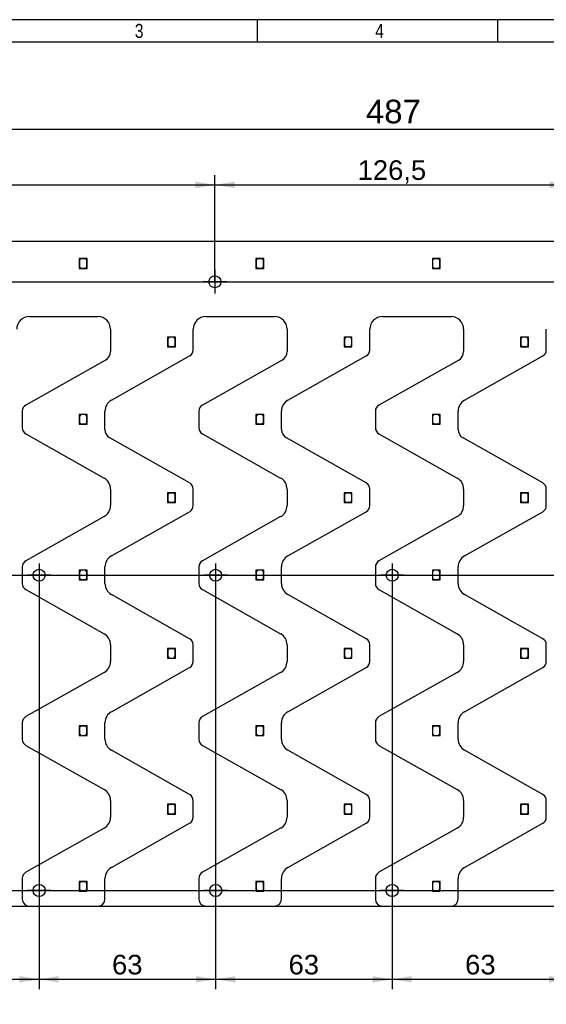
# Model space of a CAD drawing. Header units: millimetres. Extents: x 16 to 406, y 5 to 285.
# Tile 3 of 7: x 106 to 200, y 109 to 285. Entities that reach past the tile are written whole.
import ezdxf
from ezdxf.enums import TextEntityAlignment as Align
from ezdxf.lldxf.tags import DXFTag

# ---------------------------------------------------------------- set-up
doc = ezdxf.new("R2010")
doc.units = ezdxf.units.MM
for name, color, linetype in [('10', 7, 'Continuous'), ('Default', 7, 'Continuous'), ('RECLED_487X237MM', 7, 'Continuous')]:
    doc.layers.add(name, color=color, linetype=linetype)
doc.styles.add('SEACAD_Arial', font='arial.ttf')
tags = doc.linetypes.add('CENTER2', pattern=[28.575, 19.05, -3.175, 3.175, -3.175]).pattern_tags.tags
tags[10:11] = [DXFTag(74, 4), DXFTag(75, 0), DXFTag(340, '0'), DXFTag(46, 0.0), DXFTag(50, 0.0), DXFTag(44, 0.0), DXFTag(45, 0.0)]
tags[8:9] = [DXFTag(74, 4), DXFTag(75, 0), DXFTag(340, '0'), DXFTag(46, 0.0), DXFTag(50, 0.0), DXFTag(44, 0.0), DXFTag(45, 0.0)]
tags[6:7] = [DXFTag(74, 4), DXFTag(75, 0), DXFTag(340, '0'), DXFTag(46, 0.0), DXFTag(50, 0.0), DXFTag(44, 0.0), DXFTag(45, 0.0)]
tags[4:5] = [DXFTag(74, 4), DXFTag(75, 0), DXFTag(340, '0'), DXFTag(46, 0.0), DXFTag(50, 0.0), DXFTag(44, 0.0), DXFTag(45, 0.0)]
doc.dimstyles.new('ISO', dxfattribs={"dimtxt": 4.2, "dimasz": 4.2, "dimexe": 2.1, "dimexo": 0, "dimgap": 1.05, "dimtad": 1, "dimlfac": 2, "dimtxsty": 'SEACAD_Arial', "dimblk1": '_SE_FILLED', "dimblk2": '_SE_FILLED', "dimsah": 1, "dimcen": 2.1, "dimadec": 0, "dimazin": 0, "dimtfac": 0.5, "dimtdec": 3, "dimtmove": 0, "dimatfit": 3, "dimfxl": 1, "dimarcsym": 0})

# ---------------------------------------------------------------- blocks, each defined once
blk = doc.blocks.new('SEANNOT_GROUP2')
at = {"layer": 'Default', "color": 7, "linetype": 'CENTER2'}
for p, q in [((140.74, 239.94), (140.74, 235.74)), ((142.84, 237.84), (138.64, 237.84))]:
    blk.add_line(p, q, dxfattribs=at)
blk = doc.blocks.new('SEANNOT_GROUP6')
at = {"layer": 'Default', "color": 7, "linetype": 'CENTER2'}
for p, q in [((109.37, 187.59), (109.37, 183.39)), ((111.47, 185.49), (107.27, 185.49))]:
    blk.add_line(p, q, dxfattribs=at)
blk = doc.blocks.new('SEANNOT_GROUP12')
at = {"layer": 'Default', "color": 7, "linetype": 'CENTER2'}
for p, q in [((172.37, 187.59), (172.37, 183.39)), ((174.47, 185.49), (170.27, 185.49))]:
    blk.add_line(p, q, dxfattribs=at)
blk = doc.blocks.new('SEANNOT_GROUP13')
at = {"layer": 'Default', "color": 7, "linetype": 'CENTER2'}
for p, q in [((140.87, 187.59), (140.87, 183.39)), ((142.97, 185.49), (138.77, 185.49))]:
    blk.add_line(p, q, dxfattribs=at)
blk = doc.blocks.new('SEANNOT_GROUP14')
at = {"layer": 'Default', "color": 7, "linetype": 'CENTER2'}
for p, q in [((109.37, 131.37), (109.37, 127.17)), ((111.47, 129.27), (107.27, 129.27))]:
    blk.add_line(p, q, dxfattribs=at)
blk = doc.blocks.new('SEANNOT_GROUP15')
at = {"layer": 'Default', "color": 7, "linetype": 'CENTER2'}
for p, q in [((140.87, 131.37), (140.87, 127.17)), ((142.97, 129.27), (138.77, 129.27))]:
    blk.add_line(p, q, dxfattribs=at)
blk = doc.blocks.new('SEANNOT_GROUP16')
at = {"layer": 'Default', "color": 7, "linetype": 'CENTER2'}
for p, q in [((172.37, 131.37), (172.37, 127.17)), ((174.47, 129.27), (170.27, 129.27))]:
    blk.add_line(p, q, dxfattribs=at)
blk = doc.blocks.new('SE1')
at = {"layer": 'RECLED_487X237MM', "color": 7, "linetype": 'Continuous'}
for p, q in [((293.12, 244.99), (52.12, 244.99)), ((116.79, 241.97), (116.54, 241.97)), ((116.54, 241.97), (116.54, 241.72)), ((116.54, 241.72), (116.79, 241.97)), ((116.54, 241.72), (116.54, 240.22)), ((116.84, 241.92), (116.59, 241.67)), ((116.59, 241.67), (116.59, 240.52)), ((117.94, 241.97), (116.79, 241.97)), ((117.64, 241.92), (116.84, 241.92)), ((117.89, 241.67), (117.64, 241.92)), ((117.89, 240.52), (117.89, 241.67)), ((117.94, 240.22), (117.94, 241.97)), ((148.29, 241.97), (148.04, 241.97)), ((148.04, 241.97), (148.04, 241.72)), ((148.04, 241.72), (148.29, 241.97)), ((148.04, 241.72), (148.04, 240.22)), ((148.34, 241.92), (148.09, 241.67)), ((148.09, 241.67), (148.09, 240.52)), ((149.44, 241.97), (148.29, 241.97)), ((149.14, 241.92), (148.34, 241.92)), ((149.39, 241.67), (149.14, 241.92)), ((149.39, 240.52), (149.39, 241.67)), ((149.44, 240.22), (149.44, 241.97)), ((179.79, 241.97), (179.54, 241.97)), ((179.54, 241.97), (179.54, 241.72)), ((179.54, 241.72), (179.79, 241.97)), ((179.54, 241.72), (179.54, 240.22)), ((179.84, 241.92), (179.59, 241.67)), ((179.59, 241.67), (179.59, 240.52)), ((180.94, 241.97), (179.79, 241.97)), ((180.64, 241.92), (179.84, 241.92)), ((180.89, 241.67), (180.64, 241.92)), ((180.89, 240.52), (180.89, 241.67)), ((180.94, 240.22), (180.94, 241.97)), ((116.54, 240.22), (117.94, 240.22)), ((116.59, 240.52), (116.84, 240.27)), ((116.84, 240.27), (117.64, 240.27)), ((117.64, 240.27), (117.89, 240.52)), ((148.04, 240.22), (149.44, 240.22)), ((148.09, 240.52), (148.34, 240.27)), ((148.34, 240.27), (149.14, 240.27)), ((149.14, 240.27), (149.39, 240.52)), ((179.54, 240.22), (180.94, 240.22)), ((179.59, 240.52), (179.84, 240.27)), ((179.84, 240.27), (180.64, 240.27)), ((180.64, 240.27), (180.89, 240.52)), ((107.62, 231.62), (119.87, 231.62)), ((139.12, 231.62), (151.37, 231.62)), ((170.62, 231.62), (182.87, 231.62)), ((122.12, 229.37), (122.12, 225.4)), ((136.87, 225.69), (136.87, 229.37)), ((153.62, 229.37), (153.62, 225.4)), ((168.37, 225.69), (168.37, 229.37)), ((185.12, 229.37), (185.12, 225.4)), ((199.87, 225.69), (199.87, 229.37)), ((133.69, 227.98), (132.29, 227.98)), ((132.29, 227.98), (132.29, 226.23)), ((132.59, 227.93), (132.34, 227.68)), ((132.34, 227.68), (132.34, 226.53)), ((133.39, 227.93), (132.59, 227.93)), ((133.64, 227.68), (133.39, 227.93)), ((133.64, 226.53), (133.64, 227.68)), ((133.69, 226.48), (133.69, 227.98)), ((165.19, 227.98), (163.79, 227.98)), ((163.79, 227.98), (163.79, 226.23)), ((164.09, 227.93), (163.84, 227.68)), ((163.84, 227.68), (163.84, 226.53)), ((164.89, 227.93), (164.09, 227.93)), ((165.14, 227.68), (164.89, 227.93)), ((165.14, 226.53), (165.14, 227.68)), ((165.19, 226.48), (165.19, 227.98)), ((196.69, 227.98), (195.29, 227.98)), ((195.29, 227.98), (195.29, 226.23)), ((195.59, 227.93), (195.34, 227.68)), ((195.34, 227.68), (195.34, 226.53)), ((196.39, 227.93), (195.59, 227.93)), ((196.64, 227.68), (196.39, 227.93)), ((196.64, 226.53), (196.64, 227.68)), ((196.69, 226.48), (196.69, 227.98)), ((132.29, 226.23), (133.44, 226.23)), ((132.34, 226.53), (132.59, 226.28)), ((132.59, 226.28), (133.39, 226.28)), ((133.39, 226.28), (133.64, 226.53)), ((133.69, 226.48), (133.44, 226.23)), ((133.44, 226.23), (133.69, 226.23)), ((133.69, 226.23), (133.69, 226.48)), ((163.79, 226.23), (164.94, 226.23)), ((163.84, 226.53), (164.09, 226.28)), ((164.09, 226.28), (164.89, 226.28)), ((164.89, 226.28), (165.14, 226.53)), ((165.19, 226.48), (164.94, 226.23)), ((164.94, 226.23), (165.19, 226.23)), ((165.19, 226.23), (165.19, 226.48)), ((195.29, 226.23), (196.44, 226.23)), ((195.34, 226.53), (195.59, 226.28)), ((195.59, 226.28), (196.39, 226.28)), ((196.39, 226.28), (196.64, 226.53)), ((196.69, 226.48), (196.44, 226.23)), ((196.44, 226.23), (196.69, 226.23)), ((196.69, 226.23), (196.69, 226.48)), ((121.23, 223.87), (107, 215.85)), ((122.26, 216.72), (136.23, 224.6)), ((152.73, 223.87), (138.5, 215.85)), ((153.76, 216.72), (167.73, 224.6)), ((184.23, 223.87), (170, 215.85)), ((185.26, 216.72), (199.23, 224.6)), ((106.37, 214.76), (106.37, 211.8)), ((121.12, 211.51), (121.12, 214.76)), ((137.87, 214.76), (137.87, 211.8)), ((152.62, 211.51), (152.62, 214.76)), ((169.37, 214.76), (169.37, 211.8)), ((184.12, 211.51), (184.12, 214.76)), ((116.79, 214.19), (116.54, 214.19)), ((116.54, 214.19), (116.54, 213.94)), ((116.54, 213.94), (116.79, 214.19)), ((116.54, 213.94), (116.54, 212.44)), ((116.84, 214.14), (116.59, 213.89)), ((116.59, 213.89), (116.59, 212.74)), ((116.59, 212.74), (116.84, 212.49)), ((117.94, 214.19), (116.79, 214.19)), ((117.64, 214.14), (116.84, 214.14)), ((116.84, 212.49), (117.64, 212.49)), ((117.89, 213.89), (117.64, 214.14)), ((117.64, 212.49), (117.89, 212.74)), ((117.89, 212.74), (117.89, 213.89)), ((117.94, 212.44), (117.94, 214.19)), ((148.29, 214.19), (148.04, 214.19)), ((148.04, 214.19), (148.04, 213.94)), ((148.04, 213.94), (148.29, 214.19)), ((148.04, 213.94), (148.04, 212.44)), ((148.34, 214.14), (148.09, 213.89)), ((148.09, 213.89), (148.09, 212.74)), ((148.09, 212.74), (148.34, 212.49)), ((149.44, 214.19), (148.29, 214.19)), ((149.14, 214.14), (148.34, 214.14)), ((148.34, 212.49), (149.14, 212.49)), ((149.39, 213.89), (149.14, 214.14)), ((149.14, 212.49), (149.39, 212.74)), ((149.39, 212.74), (149.39, 213.89)), ((149.44, 212.44), (149.44, 214.19)), ((179.79, 214.19), (179.54, 214.19)), ((179.54, 214.19), (179.54, 213.94)), ((179.54, 213.94), (179.79, 214.19)), ((179.54, 213.94), (179.54, 212.44)), ((179.84, 214.14), (179.59, 213.89)), ((179.59, 213.89), (179.59, 212.74)), ((179.59, 212.74), (179.84, 212.49)), ((180.94, 214.19), (179.79, 214.19)), ((180.64, 214.14), (179.84, 214.14)), ((179.84, 212.49), (180.64, 212.49)), ((180.89, 213.89), (180.64, 214.14)), ((180.64, 212.49), (180.89, 212.74)), ((180.89, 212.74), (180.89, 213.89)), ((180.94, 212.44), (180.94, 214.19)), ((116.54, 212.44), (117.94, 212.44)), ((148.04, 212.44), (149.44, 212.44)), ((179.54, 212.44), (180.94, 212.44)), ((107, 210.71), (120.97, 202.83)), ((136.23, 201.96), (122.01, 209.98)), ((138.5, 210.71), (152.47, 202.83)), ((167.73, 201.96), (153.51, 209.98)), ((170, 210.71), (183.97, 202.83)), ((199.23, 201.96), (185.01, 209.98)), ((122.12, 200.87), (122.12, 197.91)), ((133.69, 200.2), (132.29, 200.2)), ((132.29, 200.2), (132.29, 198.45)), ((133.69, 198.7), (133.69, 200.2)), ((136.87, 197.91), (136.87, 200.87)), ((153.62, 200.87), (153.62, 197.91)), ((165.19, 200.2), (163.79, 200.2)), ((163.79, 200.2), (163.79, 198.45)), ((165.19, 198.7), (165.19, 200.2)), ((168.37, 197.91), (168.37, 200.87)), ((185.12, 200.87), (185.12, 197.91)), ((196.69, 200.2), (195.29, 200.2)), ((195.29, 200.2), (195.29, 198.45)), ((196.69, 198.7), (196.69, 200.2)), ((199.87, 197.91), (199.87, 200.87)), ((132.29, 198.45), (133.44, 198.45)), ((132.59, 200.15), (132.34, 199.9)), ((132.34, 199.9), (132.34, 198.75)), ((132.34, 198.75), (132.59, 198.5)), ((133.39, 200.15), (132.59, 200.15)), ((132.59, 198.5), (133.39, 198.5)), ((133.64, 199.9), (133.39, 200.15)), ((133.39, 198.5), (133.64, 198.75)), ((133.69, 198.7), (133.44, 198.45)), ((133.44, 198.45), (133.69, 198.45)), ((133.64, 198.75), (133.64, 199.9)), ((133.69, 198.45), (133.69, 198.7)), ((163.79, 198.45), (164.94, 198.45)), ((164.09, 200.15), (163.84, 199.9)), ((163.84, 199.9), (163.84, 198.75)), ((163.84, 198.75), (164.09, 198.5)), ((164.89, 200.15), (164.09, 200.15)), ((164.09, 198.5), (164.89, 198.5)), ((165.14, 199.9), (164.89, 200.15)), ((164.89, 198.5), (165.14, 198.75)), ((165.19, 198.7), (164.94, 198.45)), ((164.94, 198.45), (165.19, 198.45)), ((165.14, 198.75), (165.14, 199.9)), ((165.19, 198.45), (165.19, 198.7)), ((195.29, 198.45), (196.44, 198.45)), ((195.59, 200.15), (195.34, 199.9)), ((195.34, 199.9), (195.34, 198.75)), ((195.34, 198.75), (195.59, 198.5)), ((196.39, 200.15), (195.59, 200.15)), ((195.59, 198.5), (196.39, 198.5)), ((196.64, 199.9), (196.39, 200.15)), ((196.39, 198.5), (196.64, 198.75)), ((196.69, 198.7), (196.44, 198.45)), ((196.44, 198.45), (196.69, 198.45)), ((196.64, 198.75), (196.64, 199.9)), ((196.69, 198.45), (196.69, 198.7)), ((122.26, 188.94), (136.23, 196.82)), ((153.76, 188.94), (167.73, 196.82)), ((185.26, 188.94), (199.23, 196.82)), ((120.97, 195.95), (107, 188.07)), ((152.47, 195.95), (138.5, 188.07)), ((183.97, 195.95), (170, 188.07)), ((106.37, 186.98), (106.37, 184.02)), ((116.79, 186.42), (116.54, 186.42)), ((116.54, 186.42), (116.54, 186.17)), ((116.54, 186.17), (116.79, 186.42)), ((116.54, 186.17), (116.54, 184.67)), ((116.84, 186.37), (116.59, 186.12)), ((117.94, 186.42), (116.79, 186.42)), ((117.64, 186.37), (116.84, 186.37)), ((117.89, 186.12), (117.64, 186.37)), ((117.94, 184.67), (117.94, 186.42)), ((121.12, 184.02), (121.12, 186.98)), ((137.87, 186.98), (137.87, 184.02)), ((148.29, 186.42), (148.04, 186.42)), ((148.04, 186.42), (148.04, 186.17)), ((148.04, 186.17), (148.29, 186.42)), ((148.04, 186.17), (148.04, 184.67)), ((148.34, 186.37), (148.09, 186.12)), ((149.44, 186.42), (148.29, 186.42)), ((149.14, 186.37), (148.34, 186.37)), ((149.39, 186.12), (149.14, 186.37)), ((149.44, 184.67), (149.44, 186.42)), ((152.62, 184.02), (152.62, 186.98)), ((169.37, 186.98), (169.37, 184.02)), ((179.79, 186.42), (179.54, 186.42)), ((179.54, 186.42), (179.54, 186.17)), ((179.54, 186.17), (179.79, 186.42)), ((179.54, 186.17), (179.54, 184.67)), ((179.84, 186.37), (179.59, 186.12)), ((180.94, 186.42), (179.79, 186.42)), ((180.64, 186.37), (179.84, 186.37)), ((180.89, 186.12), (180.64, 186.37)), ((180.94, 184.67), (180.94, 186.42)), ((184.12, 184.02), (184.12, 186.98)), ((116.54, 184.67), (117.94, 184.67)), ((116.59, 186.12), (116.59, 184.97)), ((116.59, 184.97), (116.84, 184.72)), ((116.84, 184.72), (117.64, 184.72)), ((117.64, 184.72), (117.89, 184.97)), ((117.89, 184.97), (117.89, 186.12)), ((148.04, 184.67), (149.44, 184.67)), ((148.09, 186.12), (148.09, 184.97)), ((148.09, 184.97), (148.34, 184.72)), ((148.34, 184.72), (149.14, 184.72)), ((149.14, 184.72), (149.39, 184.97)), ((149.39, 184.97), (149.39, 186.12)), ((179.54, 184.67), (180.94, 184.67)), ((179.59, 186.12), (179.59, 184.97)), ((179.59, 184.97), (179.84, 184.72)), ((179.84, 184.72), (180.64, 184.72)), ((180.64, 184.72), (180.89, 184.97)), ((180.89, 184.97), (180.89, 186.12)), ((107, 182.93), (120.97, 175.05)), ((138.5, 182.93), (152.47, 175.05)), ((170, 182.93), (183.97, 175.05)), ((136.23, 174.18), (122.26, 182.06)), ((167.73, 174.18), (153.76, 182.06)), ((199.23, 174.18), (185.26, 182.06)), ((122.12, 173.09), (122.12, 170.13)), ((133.69, 172.43), (132.29, 172.43)), ((132.29, 172.43), (132.29, 170.68)), ((132.59, 172.38), (132.34, 172.13)), ((132.34, 172.13), (132.34, 170.98)), ((133.39, 172.38), (132.59, 172.38)), ((133.64, 172.13), (133.39, 172.38)), ((133.64, 170.98), (133.64, 172.13)), ((133.69, 170.93), (133.69, 172.43)), ((136.87, 170.13), (136.87, 173.09)), ((153.62, 173.09), (153.62, 170.13)), ((165.19, 172.43), (163.79, 172.43)), ((163.79, 172.43), (163.79, 170.68)), ((164.09, 172.38), (163.84, 172.13)), ((163.84, 172.13), (163.84, 170.98)), ((164.89, 172.38), (164.09, 172.38)), ((165.14, 172.13), (164.89, 172.38)), ((165.14, 170.98), (165.14, 172.13)), ((165.19, 170.93), (165.19, 172.43)), ((168.37, 170.13), (168.37, 173.09)), ((185.12, 173.09), (185.12, 170.13)), ((196.69, 172.43), (195.29, 172.43)), ((195.29, 172.43), (195.29, 170.68)), ((195.59, 172.38), (195.34, 172.13)), ((195.34, 172.13), (195.34, 170.98)), ((196.39, 172.38), (195.59, 172.38)), ((196.64, 172.13), (196.39, 172.38)), ((196.64, 170.98), (196.64, 172.13)), ((196.69, 170.93), (196.69, 172.43)), ((199.87, 170.13), (199.87, 173.09)), ((132.29, 170.68), (133.44, 170.68)), ((132.34, 170.98), (132.59, 170.73)), ((132.59, 170.73), (133.39, 170.73)), ((133.39, 170.73), (133.64, 170.98)), ((133.69, 170.93), (133.44, 170.68)), ((133.44, 170.68), (133.69, 170.68)), ((133.69, 170.68), (133.69, 170.93)), ((163.79, 170.68), (164.94, 170.68)), ((163.84, 170.98), (164.09, 170.73)), ((164.09, 170.73), (164.89, 170.73)), ((164.89, 170.73), (165.14, 170.98)), ((165.19, 170.93), (164.94, 170.68)), ((164.94, 170.68), (165.19, 170.68)), ((165.19, 170.68), (165.19, 170.93)), ((195.29, 170.68), (196.44, 170.68)), ((195.34, 170.98), (195.59, 170.73)), ((195.59, 170.73), (196.39, 170.73)), ((196.39, 170.73), (196.64, 170.98)), ((196.69, 170.93), (196.44, 170.68)), ((196.44, 170.68), (196.69, 170.68)), ((196.69, 170.68), (196.69, 170.93)), ((122.26, 161.16), (136.23, 169.04)), ((153.76, 161.16), (167.73, 169.04)), ((185.26, 161.16), (199.23, 169.04)), ((120.97, 168.17), (107, 160.29)), ((152.47, 168.17), (138.5, 160.29)), ((183.97, 168.17), (170, 160.29)), ((106.37, 159.2), (106.37, 156.24)), ((116.79, 158.64), (116.54, 158.64)), ((116.54, 158.64), (116.54, 158.39)), ((116.54, 158.39), (116.79, 158.64)), ((116.54, 158.39), (116.54, 156.89)), ((116.84, 158.59), (116.59, 158.34)), ((116.59, 158.34), (116.59, 157.19)), ((117.94, 158.64), (116.79, 158.64)), ((117.64, 158.59), (116.84, 158.59)), ((117.89, 158.34), (117.64, 158.59)), ((117.89, 157.19), (117.89, 158.34)), ((117.94, 156.89), (117.94, 158.64)), ((121.12, 156.24), (121.12, 159.2)), ((137.87, 159.2), (137.87, 156.24)), ((148.29, 158.64), (148.04, 158.64)), ((148.04, 158.64), (148.04, 158.39)), ((148.04, 158.39), (148.29, 158.64)), ((148.04, 158.39), (148.04, 156.89)), ((148.34, 158.59), (148.09, 158.34)), ((148.09, 158.34), (148.09, 157.19)), ((149.44, 158.64), (148.29, 158.64)), ((149.14, 158.59), (148.34, 158.59)), ((149.39, 158.34), (149.14, 158.59)), ((149.39, 157.19), (149.39, 158.34)), ((149.44, 156.89), (149.44, 158.64)), ((152.62, 156.24), (152.62, 159.2)), ((169.37, 159.2), (169.37, 156.24)), ((179.79, 158.64), (179.54, 158.64)), ((179.54, 158.64), (179.54, 158.39)), ((179.54, 158.39), (179.79, 158.64)), ((179.54, 158.39), (179.54, 156.89)), ((179.84, 158.59), (179.59, 158.34)), ((179.59, 158.34), (179.59, 157.19)), ((180.94, 158.64), (179.79, 158.64)), ((180.64, 158.59), (179.84, 158.59)), ((180.89, 158.34), (180.64, 158.59)), ((180.89, 157.19), (180.89, 158.34)), ((180.94, 156.89), (180.94, 158.64)), ((184.12, 156.24), (184.12, 159.2)), ((116.54, 156.89), (117.94, 156.89)), ((116.59, 157.19), (116.84, 156.94)), ((116.84, 156.94), (117.64, 156.94)), ((117.64, 156.94), (117.89, 157.19)), ((148.04, 156.89), (149.44, 156.89)), ((148.09, 157.19), (148.34, 156.94)), ((148.34, 156.94), (149.14, 156.94)), ((149.14, 156.94), (149.39, 157.19)), ((179.54, 156.89), (180.94, 156.89)), ((179.59, 157.19), (179.84, 156.94)), ((179.84, 156.94), (180.64, 156.94)), ((180.64, 156.94), (180.89, 157.19)), ((107, 155.15), (120.97, 147.27)), ((138.5, 155.15), (152.47, 147.27)), ((170, 155.15), (183.97, 147.27)), ((136.23, 146.4), (122.26, 154.28)), ((167.73, 146.4), (153.76, 154.28)), ((199.23, 146.4), (185.26, 154.28)), ((122.12, 145.31), (122.12, 142.35)), ((133.69, 144.65), (132.29, 144.65)), ((132.29, 144.65), (132.29, 142.9)), ((132.59, 144.6), (132.34, 144.35)), ((132.34, 144.35), (132.34, 143.2)), ((133.39, 144.6), (132.59, 144.6)), ((133.64, 144.35), (133.39, 144.6)), ((133.64, 143.2), (133.64, 144.35)), ((133.69, 143.15), (133.69, 144.65)), ((136.87, 142.35), (136.87, 145.31)), ((153.62, 145.31), (153.62, 142.35)), ((165.19, 144.65), (163.79, 144.65)), ((163.79, 144.65), (163.79, 142.9)), ((164.09, 144.6), (163.84, 144.35)), ((163.84, 144.35), (163.84, 143.2)), ((164.89, 144.6), (164.09, 144.6)), ((165.14, 144.35), (164.89, 144.6)), ((165.14, 143.2), (165.14, 144.35)), ((165.19, 143.15), (165.19, 144.65)), ((168.37, 142.35), (168.37, 145.31)), ((185.12, 145.31), (185.12, 142.35)), ((196.69, 144.65), (195.29, 144.65)), ((195.29, 144.65), (195.29, 142.9)), ((195.59, 144.6), (195.34, 144.35)), ((195.34, 144.35), (195.34, 143.2)), ((196.39, 144.6), (195.59, 144.6)), ((196.64, 144.35), (196.39, 144.6)), ((196.64, 143.2), (196.64, 144.35)), ((196.69, 143.15), (196.69, 144.65)), ((199.87, 142.35), (199.87, 145.31)), ((132.29, 142.9), (133.44, 142.9)), ((132.34, 143.2), (132.59, 142.95)), ((132.59, 142.95), (133.39, 142.95)), ((133.39, 142.95), (133.64, 143.2)), ((133.69, 143.15), (133.44, 142.9)), ((133.44, 142.9), (133.69, 142.9)), ((133.69, 142.9), (133.69, 143.15)), ((163.79, 142.9), (164.94, 142.9)), ((163.84, 143.2), (164.09, 142.95)), ((164.09, 142.95), (164.89, 142.95)), ((164.89, 142.95), (165.14, 143.2)), ((165.19, 143.15), (164.94, 142.9)), ((164.94, 142.9), (165.19, 142.9)), ((165.19, 142.9), (165.19, 143.15)), ((195.29, 142.9), (196.44, 142.9)), ((195.34, 143.2), (195.59, 142.95)), ((195.59, 142.95), (196.39, 142.95)), ((196.39, 142.95), (196.64, 143.2)), ((196.69, 143.15), (196.44, 142.9)), ((196.44, 142.9), (196.69, 142.9)), ((196.69, 142.9), (196.69, 143.15)), ((122.26, 133.38), (136.23, 141.26)), ((153.76, 133.38), (167.73, 141.26)), ((185.26, 133.38), (199.23, 141.26)), ((120.97, 140.39), (107, 132.51)), ((152.47, 140.39), (138.5, 132.51)), ((183.97, 140.39), (170, 132.51)), ((106.37, 131.42), (106.37, 127.74)), ((116.79, 130.87), (116.54, 130.87)), ((116.54, 130.87), (116.54, 130.62)), ((116.54, 130.62), (116.79, 130.87)), ((116.54, 130.62), (116.54, 129.12)), ((116.84, 130.82), (116.59, 130.57)), ((116.59, 130.57), (116.59, 129.42)), ((117.94, 130.87), (116.79, 130.87)), ((117.64, 130.82), (116.84, 130.82)), ((117.89, 130.57), (117.64, 130.82)), ((117.89, 129.42), (117.89, 130.57)), ((117.94, 129.12), (117.94, 130.87)), ((121.12, 127.74), (121.12, 131.42)), ((137.87, 131.42), (137.87, 127.74)), ((148.29, 130.87), (148.04, 130.87)), ((148.04, 130.87), (148.04, 130.62)), ((148.04, 130.62), (148.29, 130.87)), ((148.04, 130.62), (148.04, 129.12)), ((148.34, 130.82), (148.09, 130.57)), ((148.09, 130.57), (148.09, 129.42)), ((149.44, 130.87), (148.29, 130.87)), ((149.14, 130.82), (148.34, 130.82)), ((149.39, 130.57), (149.14, 130.82)), ((149.39, 129.42), (149.39, 130.57)), ((149.44, 129.12), (149.44, 130.87)), ((152.62, 127.74), (152.62, 131.42)), ((169.37, 131.42), (169.37, 127.74)), ((179.79, 130.87), (179.54, 130.87)), ((179.54, 130.87), (179.54, 130.62)), ((179.54, 130.62), (179.79, 130.87)), ((179.54, 130.62), (179.54, 129.12)), ((179.84, 130.82), (179.59, 130.57)), ((179.59, 130.57), (179.59, 129.42)), ((180.94, 130.87), (179.79, 130.87)), ((180.64, 130.82), (179.84, 130.82)), ((180.89, 130.57), (180.64, 130.82)), ((180.89, 129.42), (180.89, 130.57)), ((180.94, 129.12), (180.94, 130.87)), ((184.12, 127.74), (184.12, 131.42)), ((116.54, 129.12), (117.94, 129.12)), ((116.59, 129.42), (116.84, 129.17)), ((116.84, 129.17), (117.64, 129.17)), ((117.64, 129.17), (117.89, 129.42)), ((148.04, 129.12), (149.44, 129.12)), ((148.09, 129.42), (148.34, 129.17)), ((148.34, 129.17), (149.14, 129.17)), ((149.14, 129.17), (149.39, 129.42)), ((179.54, 129.12), (180.94, 129.12)), ((179.59, 129.42), (179.84, 129.17)), ((179.84, 129.17), (180.64, 129.17)), ((180.64, 129.17), (180.89, 129.42)), ((107.62, 126.49), (119.87, 126.49)), ((139.12, 126.49), (151.37, 126.49)), ((170.62, 126.49), (182.87, 126.49))]:
    blk.add_line(p, q, dxfattribs=at)
for centre, radius in [((140.74, 237.84), 1.08), ((109.37, 185.49), 1.07), ((140.87, 185.49), 1.07), ((172.37, 185.49), 1.07), ((109.37, 129.27), 1.08), ((140.87, 129.27), 1.08), ((172.37, 129.27), 1.08)]:
    blk.add_circle(centre, radius, dxfattribs=at)
for centre, radius, start, end in [((107.62, 229.37), 2.25, 90, 180), ((119.87, 229.37), 2.25, 0, 90), ((139.12, 229.37), 2.25, 90, 180), ((151.37, 229.37), 2.25, 0, 90), ((170.62, 229.37), 2.25, 90, 180), ((182.87, 229.37), 2.25, 0, 90), ((120.37, 225.4), 1.75, 299.4423, 0), ((135.62, 225.69), 1.25, 299.4423, 0), ((151.87, 225.4), 1.75, 299.4423, 0), ((167.12, 225.69), 1.25, 299.4423, 0), ((183.37, 225.4), 1.75, 299.4423, 0), ((198.62, 225.69), 1.25, 299.4423, 0), ((123.37, 214.76), 2.25, 119.4423, 180), ((154.87, 214.76), 2.25, 119.4423, 180), ((186.37, 214.76), 2.25, 119.4423, 180), ((107.62, 214.76), 1.25, 119.4423, 180), ((139.12, 214.76), 1.25, 119.4423, 180), ((170.62, 214.76), 1.25, 119.4423, 180), ((107.62, 211.8), 1.25, 180, 240.5577), ((122.87, 211.51), 1.75, 180, 240.5577), ((139.12, 211.8), 1.25, 180, 240.5577), ((154.37, 211.51), 1.75, 180, 240.5577), ((170.62, 211.8), 1.25, 180, 240.5577), ((185.87, 211.51), 1.75, 180, 240.5577), ((119.87, 200.87), 2.25, 0, 60.5577), ((135.62, 200.87), 1.25, 0, 60.5577), ((151.37, 200.87), 2.25, 0, 60.5577), ((167.12, 200.87), 1.25, 0, 60.5577), ((182.87, 200.87), 2.25, 0, 60.5577), ((198.62, 200.87), 1.25, 0, 60.5577), ((119.87, 197.91), 2.25, 299.4423, 360), ((135.62, 197.91), 1.25, 299.4423, 0), ((151.37, 197.91), 2.25, 299.4423, 0), ((167.12, 197.91), 1.25, 299.4423, 0), ((182.87, 197.91), 2.25, 299.4423, 0), ((198.62, 197.91), 1.25, 299.4423, 0), ((107.62, 186.98), 1.25, 119.4423, 180), ((123.37, 186.98), 2.25, 119.4423, 180), ((139.12, 186.98), 1.25, 119.4423, 180), ((154.87, 186.98), 2.25, 119.4423, 180), ((170.62, 186.98), 1.25, 119.4423, 180), ((186.37, 186.98), 2.25, 119.4423, 180), ((107.62, 184.02), 1.25, 180, 240.5577), ((123.37, 184.02), 2.25, 180, 240.5577), ((139.12, 184.02), 1.25, 180, 240.5577), ((154.87, 184.02), 2.25, 180, 240.5577), ((170.62, 184.02), 1.25, 180, 240.5577), ((186.37, 184.02), 2.25, 180, 240.5577), ((119.87, 173.09), 2.25, 0, 60.5577), ((135.62, 173.09), 1.25, 0, 60.5577), ((151.37, 173.09), 2.25, 0, 60.5577), ((167.12, 173.09), 1.25, 0, 60.5577), ((182.87, 173.09), 2.25, 0, 60.5577), ((198.62, 173.09), 1.25, 0, 60.5577), ((119.87, 170.13), 2.25, 299.4423, 0), ((135.62, 170.13), 1.25, 299.4423, 0), ((151.37, 170.13), 2.25, 299.4423, 0), ((167.12, 170.13), 1.25, 299.4423, 0), ((182.87, 170.13), 2.25, 299.4423, 0), ((198.62, 170.13), 1.25, 299.4423, 0), ((107.62, 159.2), 1.25, 119.4423, 180), ((123.37, 159.2), 2.25, 119.4423, 180), ((139.12, 159.2), 1.25, 119.4423, 180), ((154.87, 159.2), 2.25, 119.4423, 180), ((170.62, 159.2), 1.25, 119.4423, 180), ((186.37, 159.2), 2.25, 119.4423, 180), ((107.62, 156.24), 1.25, 180, 240.5577), ((123.37, 156.24), 2.25, 180, 240.5577), ((139.12, 156.24), 1.25, 180, 240.5577), ((154.87, 156.24), 2.25, 180, 240.5577), ((170.62, 156.24), 1.25, 180, 240.5577), ((186.37, 156.24), 2.25, 180, 240.5577), ((119.87, 145.31), 2.25, 0, 60.5577), ((135.62, 145.31), 1.25, 0, 60.5577), ((151.37, 145.31), 2.25, 0, 60.5577), ((167.12, 145.31), 1.25, 0, 60.5577), ((182.87, 145.31), 2.25, 0, 60.5577), ((198.62, 145.31), 1.25, 0, 60.5577), ((119.87, 142.35), 2.25, 299.4423, 0), ((135.62, 142.35), 1.25, 299.4423, 0), ((151.37, 142.35), 2.25, 299.4423, 0), ((167.12, 142.35), 1.25, 299.4423, 0), ((182.87, 142.35), 2.25, 299.4423, 0), ((198.62, 142.35), 1.25, 299.4423, 0), ((107.62, 131.42), 1.25, 119.4423, 180), ((123.37, 131.42), 2.25, 119.4423, 180), ((139.12, 131.42), 1.25, 119.4423, 180), ((154.87, 131.42), 2.25, 119.4423, 180), ((170.62, 131.42), 1.25, 119.4423, 180), ((186.37, 131.42), 2.25, 119.4423, 180), ((107.62, 127.74), 1.25, 180, 270), ((119.87, 127.74), 1.25, 270, 0), ((139.12, 127.74), 1.25, 180, 270), ((151.37, 127.74), 1.25, 270, 0), ((170.62, 127.74), 1.25, 180, 270), ((182.87, 127.74), 1.25, 270, 0)]:
    blk.add_arc(centre, radius, start, end, dxfattribs=at)
blk = doc.blocks.new('DMBLK1')
at = {"layer": 'Default', "linetype": 'Continuous'}
for points in [[(55.07, 265.75), (50.87, 265.05), (55.07, 264.35)], [(290.17, 265.75), (290.17, 264.35), (294.37, 265.05)]]:
    blk.add_hatch(color=7, dxfattribs=at).paths.add_polyline_path(points)
at = {"layer": 'Default', "color": 7, "linetype": 'Continuous'}
for p, q in [((50.87, 243.74), (50.87, 267.15)), ((294.37, 234.72), (294.37, 267.15)), ((50.87, 265.05), (294.37, 265.05))]:
    blk.add_line(p, q, dxfattribs=at)
at = {"layer": 'Default', "color": 7, "linetype": 'Continuous', "style": 'SEACAD_Arial'}
blk.add_text('487', height=4.2, dxfattribs=at).set_placement((167.69, 270.3), align=Align.TOP_LEFT)
blk = doc.blocks.new('_SE_FILLED')
at = {"color": 0}
blk.add_line((0, 0), (-1, 0), dxfattribs=at)
blk.add_solid([(0, 0), (-1, -0.1665), (-1, 0.1665), (0, 0)], dxfattribs=at)
blk = doc.blocks.new('DMBLK2')
at = {"layer": 'Default', "linetype": 'Continuous'}
for points in [[(321.41, 240.79), (320.71, 244.99), (320.01, 240.79)], [(321.41, 130.69), (320.01, 130.69), (320.71, 126.49)]]:
    blk.add_hatch(color=7, dxfattribs=at).paths.add_polyline_path(points)
at = {"layer": 'Default', "color": 7, "linetype": 'Continuous'}
for p, q in [((293.12, 244.99), (322.81, 244.99)), ((320.71, 244.99), (320.71, 126.49)), ((56.87, 126.49), (322.81, 126.49))]:
    blk.add_line(p, q, dxfattribs=at)
at = {"layer": 'Default', "color": 7, "linetype": 'Continuous', "style": 'SEACAD_Arial'}
blk.add_text('237', height=4.2, rotation=90, dxfattribs=at).set_placement((315.46, 180.81), align=Align.TOP_LEFT)
blk = doc.blocks.new('DMBLK7')
at = {"layer": 'Default', "linetype": 'Continuous'}
for points in [[(175.87, 112.85), (175.87, 114.01), (172.37, 113.43)], [(200.37, 112.85), (203.87, 113.43), (200.37, 114.01)]]:
    blk.add_hatch(color=7, dxfattribs=at).paths.add_polyline_path(points)
at = {"layer": 'Default', "color": 7, "linetype": 'Continuous'}
for p, q in [((172.37, 185.49), (172.37, 111.68)), ((203.87, 185.49), (203.87, 111.68)), ((172.37, 113.43), (203.87, 113.43))]:
    blk.add_line(p, q, dxfattribs=at)
at = {"layer": 'Default', "color": 7, "linetype": 'Continuous', "style": 'SEACAD_Arial'}
blk.add_text('63', height=3.5, dxfattribs=at).set_placement((185.38, 117.8), align=Align.TOP_LEFT)
blk = doc.blocks.new('DMBLK8')
at = {"layer": 'Default', "linetype": 'Continuous'}
for points in [[(144.37, 112.85), (144.37, 114.01), (140.87, 113.43)], [(168.87, 112.85), (172.37, 113.43), (168.87, 114.01)]]:
    blk.add_hatch(color=7, dxfattribs=at).paths.add_polyline_path(points)
at = {"layer": 'Default', "color": 7, "linetype": 'Continuous'}
for p, q in [((140.87, 185.49), (140.87, 111.68)), ((172.37, 185.49), (172.37, 111.68)), ((140.87, 113.43), (172.37, 113.43))]:
    blk.add_line(p, q, dxfattribs=at)
at = {"layer": 'Default', "color": 7, "linetype": 'Continuous', "style": 'SEACAD_Arial'}
blk.add_text('63', height=3.5, dxfattribs=at).set_placement((153.88, 117.8), align=Align.TOP_LEFT)
blk = doc.blocks.new('DMBLK9')
at = {"layer": 'Default', "linetype": 'Continuous'}
for points in [[(112.87, 112.85), (112.87, 114.01), (109.37, 113.43)], [(137.37, 112.85), (140.87, 113.43), (137.37, 114.01)]]:
    blk.add_hatch(color=7, dxfattribs=at).paths.add_polyline_path(points)
at = {"layer": 'Default', "color": 7, "linetype": 'Continuous'}
for p, q in [((109.37, 185.49), (109.37, 111.68)), ((140.87, 185.49), (140.87, 111.68)), ((109.37, 113.43), (140.87, 113.43))]:
    blk.add_line(p, q, dxfattribs=at)
at = {"layer": 'Default', "color": 7, "linetype": 'Continuous', "style": 'SEACAD_Arial'}
blk.add_text('63', height=3.5, dxfattribs=at).set_placement((122.38, 117.8), align=Align.TOP_LEFT)
blk = doc.blocks.new('DMBLK10')
at = {"layer": 'Default', "linetype": 'Continuous'}
for points in [[(81.37, 112.85), (81.37, 114.01), (77.87, 113.43)], [(105.87, 112.85), (109.37, 113.43), (105.87, 114.01)]]:
    blk.add_hatch(color=7, dxfattribs=at).paths.add_polyline_path(points)
at = {"layer": 'Default', "color": 7, "linetype": 'Continuous'}
for p, q in [((77.87, 185.49), (77.87, 111.68)), ((109.37, 185.49), (109.37, 111.68)), ((77.87, 113.43), (109.37, 113.43))]:
    blk.add_line(p, q, dxfattribs=at)
at = {"layer": 'Default', "color": 7, "linetype": 'Continuous', "style": 'SEACAD_Arial'}
blk.add_text('63', height=3.5, dxfattribs=at).set_placement((90.88, 117.8), align=Align.TOP_LEFT)
blk = doc.blocks.new('DMBLK11')
at = {"layer": 'Default', "linetype": 'Continuous'}
for points in [[(308.62, 248.49), (307.45, 248.49), (308.03, 244.99)], [(308.62, 234.34), (308.03, 237.84), (307.45, 234.34)]]:
    blk.add_hatch(color=7, dxfattribs=at).paths.add_polyline_path(points)
at = {"layer": 'Default', "color": 7, "linetype": 'Continuous'}
for p, q in [((308.03, 258.96), (308.03, 230.84)), ((293.12, 244.99), (309.78, 244.99)), ((57.86, 237.84), (309.78, 237.84))]:
    blk.add_line(p, q, dxfattribs=at)
at = {"layer": 'Default', "color": 7, "linetype": 'Continuous', "style": 'SEACAD_Arial'}
blk.add_text('14,3', height=3.5, rotation=90, dxfattribs=at).set_placement((303.66, 248.15), align=Align.TOP_LEFT)
blk = doc.blocks.new('DMBLK13')
at = {"layer": 'Default', "linetype": 'Continuous'}
for points in [[(61.24, 255.71), (57.74, 255.12), (61.24, 254.54)], [(137.24, 255.71), (137.24, 254.54), (140.74, 255.12)]]:
    blk.add_hatch(color=7, dxfattribs=at).paths.add_polyline_path(points)
at = {"layer": 'Default', "color": 7, "linetype": 'Continuous'}
for p, q in [((57.74, 225.93), (57.74, 256.87)), ((140.74, 237.84), (140.74, 256.87)), ((57.74, 255.12), (140.74, 255.12))]:
    blk.add_line(p, q, dxfattribs=at)
at = {"layer": 'Default', "color": 7, "linetype": 'Continuous', "style": 'SEACAD_Arial'}
blk.add_text('166', height=3.5, dxfattribs=at).set_placement((95.13, 259.5), align=Align.TOP_LEFT)
blk = doc.blocks.new('DMBLK14')
at = {"layer": 'Default', "linetype": 'Continuous'}
for points in [[(144.24, 255.71), (140.74, 255.12), (144.24, 254.54)], [(200.49, 255.71), (200.49, 254.54), (203.99, 255.12)]]:
    blk.add_hatch(color=7, dxfattribs=at).paths.add_polyline_path(points)
at = {"layer": 'Default', "color": 7, "linetype": 'Continuous'}
for p, q in [((140.74, 237.84), (140.74, 256.87)), ((203.99, 237.84), (203.99, 256.87)), ((140.74, 255.12), (203.99, 255.12))]:
    blk.add_line(p, q, dxfattribs=at)
at = {"layer": 'Default', "color": 7, "linetype": 'Continuous', "style": 'SEACAD_Arial'}
blk.add_text('126,5', height=3.5, dxfattribs=at).set_placement((166.2, 259.5), align=Align.TOP_LEFT)
blk = doc.blocks.new('DMBLK15')
at = {"layer": 'Default', "linetype": 'Continuous'}
for points in [[(308.62, 181.99), (308.03, 185.49), (307.45, 181.99)], [(308.62, 132.77), (307.45, 132.77), (308.03, 129.27)]]:
    blk.add_hatch(color=7, dxfattribs=at).paths.add_polyline_path(points)
at = {"layer": 'Default', "color": 7, "linetype": 'Continuous'}
for p, q in [((77.86, 185.49), (309.78, 185.49)), ((308.03, 129.27), (308.03, 185.49)), ((77.86, 129.27), (309.78, 129.27))]:
    blk.add_line(p, q, dxfattribs=at)
at = {"layer": 'Default', "color": 7, "linetype": 'Continuous', "style": 'SEACAD_Arial'}
blk.add_text('112,45', height=3.5, rotation=90, dxfattribs=at).set_placement((303.66, 149.85), align=Align.TOP_LEFT)
blk = doc.blocks.new('DMBLK16')
at = {"layer": 'Default', "linetype": 'Continuous'}
for points in [[(308.62, 234.34), (308.03, 237.84), (307.45, 234.34)], [(308.62, 188.99), (307.45, 188.99), (308.03, 185.49)]]:
    blk.add_hatch(color=7, dxfattribs=at).paths.add_polyline_path(points)
at = {"layer": 'Default', "color": 7, "linetype": 'Continuous'}
for p, q in [((57.86, 237.84), (309.78, 237.84)), ((308.03, 185.49), (308.03, 237.84)), ((77.86, 185.49), (309.78, 185.49))]:
    blk.add_line(p, q, dxfattribs=at)
at = {"layer": 'Default', "color": 7, "linetype": 'Continuous', "style": 'SEACAD_Arial'}
blk.add_text('104,7', height=3.5, rotation=90, dxfattribs=at).set_placement((303.66, 205.51), align=Align.TOP_LEFT)

msp = doc.modelspace()

# ---------------------------------------------------------------- linework, layer by layer
at = {"layer": '10', "color": 7, "linetype": 'Continuous'}
for p, q in [((148.333, 280.5775), (148.333, 284.5775)), ((191.2219, 280.5775), (191.2219, 284.5775)), ((405.6664, 280.5775), (19.6664, 280.5775))]:
    msp.add_line(p, q, dxfattribs=at)
msp.add_lwpolyline([(405.6664, 13.5775), (405.6664, 284.5775), (15.6664, 284.5775), (15.6664, 13.5775), (405.6664, 13.5775)], dxfattribs=at)

# ---------------------------------------------------------------- block references
at = {"layer": 'Default'}
for name in ['SE1', 'SEANNOT_GROUP2', 'SEANNOT_GROUP6', 'SEANNOT_GROUP13', 'SEANNOT_GROUP12', 'SEANNOT_GROUP14', 'SEANNOT_GROUP15', 'SEANNOT_GROUP16']:
    msp.add_blockref(name, (0, 0), dxfattribs=at)

# ---------------------------------------------------------------- texts
at = {"layer": '10', "char_height": 2.5, "width": 1.521749, "attachment_point": 1, "style": 'SEACAD_Arial'}
for s, insert in [('{\\farial rounded mt|b0||i0||c0|p34;\\C7;\\H2.50000002;\\W0.8;3}', (126.444, 283.8275)), ('{\\farial rounded mt|b0||i0||c0|p34;\\C7;\\H2.50000002;\\W0.8;4}', (169.3328, 283.8275))]:
    msp.add_mtext(s, dxfattribs=dict(at, insert=insert))

# ---------------------------------------------------------------- dimensions: what is measured, and where the dimension line sits
at = {"layer": 'Default', "color": 7, "linetype": 'Continuous'}
dim = msp.add_linear_dim(base=(294.3679, 265.0499), p1=(50.8679, 243.7437), p2=(294.3679, 234.7171), text='\\A1;<>', dimstyle='ISO', dxfattribs=at)
dim.commit()
dim.dimension.update_dxf_attribs({"geometry": 'DMBLK1', "text_midpoint": (172.6179, 265.0499), "dimtype": 160})
for base, p1, p2, angle, picture, middle, dimtype in [((308.0337, 237.8437), (52.1179, 244.9937), (286.9929, 237.8437), 90, 'DMBLK11', (308.0337, 246.9231), 160), ((57.7429, 255.1231), (57.7429, 237.8437), (140.7429, 237.8437), 0, 'DMBLK13', (99.2429, 255.1231), 161), ((140.7429, 255.1231), (140.7429, 237.8437), (203.9929, 237.8437), 0, 'DMBLK14', (172.3679, 255.1231), 161), ((308.0337, 237.8437), (266.8679, 185.4937), (286.9929, 237.8437), 90, 'DMBLK16', (308.0337, 211.6687), 160), ((308.0337, 129.2687), (266.8679, 129.2687), (266.8679, 185.4937), 90, 'DMBLK15', (308.0337, 157.3812), 161), ((77.8679, 113.4293), (77.8679, 185.4937), (109.3679, 185.4937), 0, 'DMBLK10', (93.6179, 113.4293), 161), ((109.3679, 113.4293), (109.3679, 185.4937), (140.8679, 185.4937), 0, 'DMBLK9', (125.1179, 113.4293), 161), ((140.8679, 113.4293), (140.8679, 185.4937), (172.3679, 185.4937), 0, 'DMBLK8', (156.6179, 113.4293), 161), ((172.3679, 113.4293), (172.3679, 185.4937), (203.8679, 185.4937), 0, 'DMBLK7', (188.1179, 113.4293), 161)]:
    dim = msp.add_linear_dim(base=base, p1=p1, p2=p2, angle=angle, text='\\A1;<>', dimstyle='ISO', override={"dimtxt": 3.5, "dimasz": 3.5, "dimexe": 1.75, "dimgap": 0.875, "dimcen": 1.75}, dxfattribs=at)
    dim.commit()
    dim.dimension.update_dxf_attribs({"geometry": picture, "text_midpoint": middle, "dimtype": dimtype})
dim = msp.add_linear_dim(base=(320.7072, 244.9937), p1=(52.1179, 244.9937), p2=(52.1179, 126.4937), angle=270, text='\\A1;<>', dimstyle='ISO', dxfattribs=at)
dim.commit()
dim.dimension.update_dxf_attribs({"geometry": 'DMBLK2', "text_midpoint": (320.7072, 185.7437), "dimtype": 161})

doc.saveas('drawing.dxf')
